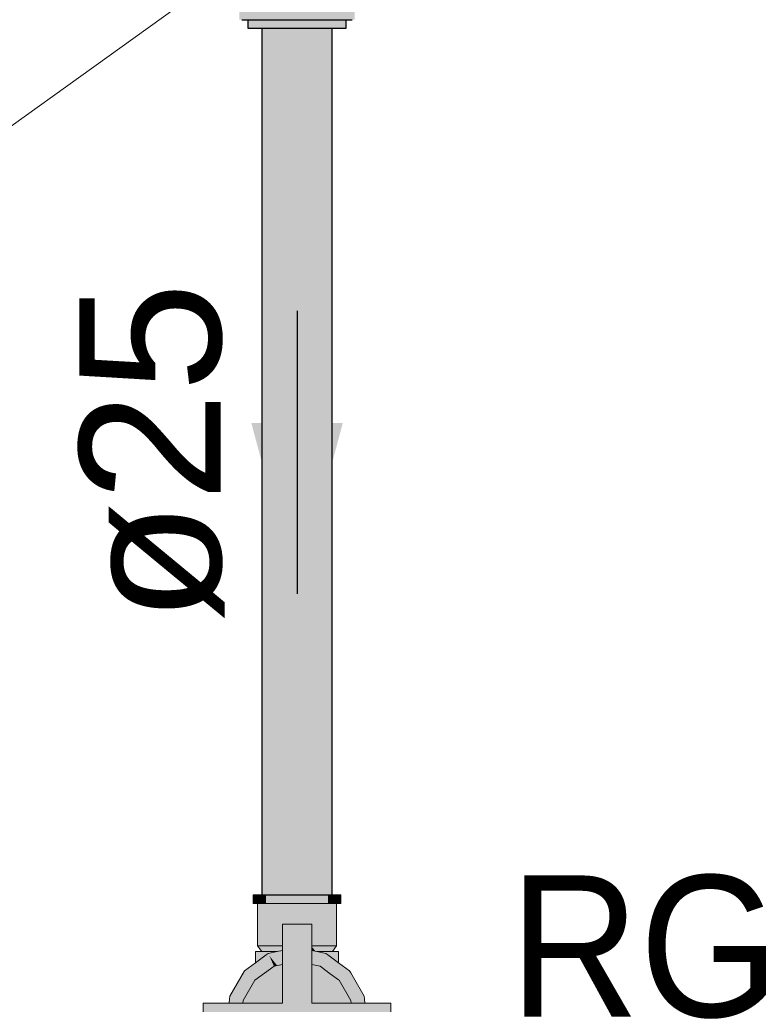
# Model space of a CAD drawing. Header units: millimetres. Extents: x -16331 to -10174, y -4135 to -3584.
# Tile 206 of 256: x -10301.87 to -10300.84, y -4012.39 to -4011. Entities that reach past the tile are written whole.
import ezdxf

# ---------------------------------------------------------------- set-up
doc = ezdxf.new("R2010")
doc.units = ezdxf.units.MM
for name, color, linetype in [('AF-Colunas', 4, 'Continuous'), ('AF-Condutos', 4, 'Continuous'), ('AF-Sentido conduto', 7, 'Continuous'), ('AF-Textos conduto', 7, 'Continuous'), ('Textos', 7, 'Continuous')]:
    doc.layers.add(name, color=color, linetype=linetype)
doc.layers.add('AF-Indicação coluna', color=5, linetype='Continuous', lineweight=13)
doc.layers.add('AF-Registro', color=253, linetype='Continuous', lineweight=18)
doc.styles.add('Arial', font='arial.ttf', dxfattribs={"height": 100})

msp = doc.modelspace()

# ---------------------------------------------------------------- hatches: boundary and pattern name
at = {"layer": 'AF-Colunas', "linetype": 'Continuous'}
for points in [[(-10301.3984, -4010.9981), (-10301.3949, -4010.9981), (-10301.3949, -4010.9861), (-10301.3984, -4010.9861), (-10301.4068, -4010.9861), (-10301.4155, -4010.9861), (-10301.4267, -4010.9861), (-10301.4267, -4010.991), (-10301.4267, -4010.9861), (-10301.4431, -4010.9861), (-10301.4764, -4010.9861), (-10301.5098, -4010.9861), (-10301.5262, -4010.9861), (-10301.5374, -4010.9861), (-10301.546, -4010.9861), (-10301.546, -4010.9922), (-10301.546, -4010.9861), (-10301.5544, -4010.9861), (-10301.558, -4010.9861), (-10301.558, -4010.9981), (-10301.5544, -4010.9981), (-10301.546, -4010.9981), (-10301.5374, -4010.9981), (-10301.5262, -4010.9932), (-10301.5374, -4010.9981), (-10301.5262, -4010.9981), (-10301.5098, -4010.9981), (-10301.4764, -4010.9981), (-10301.4431, -4010.9981), (-10301.4267, -4010.9981), (-10301.4155, -4010.9981), (-10301.4068, -4010.992), (-10301.4155, -4010.9981), (-10301.4068, -4010.9981)], [(-10301.546, -4011.0101), (-10301.543, -4011.0101), (-10301.5284, -4011.0101), (-10301.5284, -4010.9981), (-10301.534, -4010.9981), (-10301.5413, -4010.9981), (-10301.543, -4010.9981), (-10301.5442, -4010.9981), (-10301.5457, -4010.9981), (-10301.546, -4010.9981)], [(-10301.5284, -4011.0101), (-10301.5262, -4011.0101), (-10301.5049, -4011.0101), (-10301.5015, -4010.9981), (-10301.5049, -4010.9981), (-10301.513, -4010.9981), (-10301.5236, -4010.9981), (-10301.5245, -4010.9981), (-10301.5256, -4010.9981), (-10301.5262, -4010.9981), (-10301.5264, -4010.9981), (-10301.5262, -4011.0004), (-10301.5264, -4010.9981), (-10301.5282, -4010.9981), (-10301.5284, -4010.9981)], [(-10301.5015, -4010.9981), (-10301.5049, -4011.0101), (-10301.4764, -4011.0101), (-10301.473, -4010.9981), (-10301.4764, -4010.9981)], [(-10301.4244, -4011.0101), (-10301.4227, -4010.9981), (-10301.4244, -4010.9981), (-10301.4264, -4010.9981), (-10301.4267, -4010.9981), (-10301.4451, -4010.9981), (-10301.4454, -4010.9981), (-10301.448, -4010.9981), (-10301.473, -4010.9981), (-10301.4764, -4011.0101), (-10301.448, -4011.0101), (-10301.4267, -4011.0101)], [(-10301.4068, -4010.9981), (-10301.4095, -4010.9981), (-10301.4099, -4010.9981), (-10301.4227, -4010.9981), (-10301.4244, -4011.0101), (-10301.4099, -4011.0101), (-10301.4068, -4011.0101)]]:
    msp.add_hatch(color=140, dxfattribs=at).paths.add_polyline_path(points)
at = {"layer": 'AF-Condutos', "linetype": 'Continuous'}
for points in [[(-10301.5262, -4012.2361), (-10301.524, -4012.2361), (-10301.5241, -4011.0101), (-10301.5243, -4011.0101), (-10301.5262, -4011.0101)], [(-10301.524, -4012.2361), (-10301.5136, -4012.2361), (-10301.5143, -4011.0101), (-10301.515, -4011.0101), (-10301.524, -4011.0101), (-10301.5241, -4011.0101)], [(-10301.5136, -4012.2361), (-10301.4991, -4011.0101), (-10301.5136, -4011.0101), (-10301.5143, -4011.0101)], [(-10301.4991, -4011.0101), (-10301.5136, -4012.2361), (-10301.4968, -4012.2361), (-10301.4793, -4011.0101), (-10301.4968, -4011.0101), (-10301.4979, -4011.0101)], [(-10301.4404, -4011.0101), (-10301.4416, -4011.0101), (-10301.4561, -4011.0101), (-10301.4574, -4011.0101), (-10301.4589, -4011.0101), (-10301.4764, -4011.0101), (-10301.4777, -4011.0101), (-10301.4793, -4011.0101), (-10301.4968, -4012.2361), (-10301.4764, -4012.2361), (-10301.4561, -4012.2361), (-10301.4393, -4012.2361)], [(-10301.4268, -4011.0101), (-10301.427, -4011.0101), (-10301.4289, -4011.0101), (-10301.4295, -4011.0101), (-10301.4303, -4011.0101), (-10301.4393, -4011.0101), (-10301.4404, -4011.0101), (-10301.4393, -4012.2361), (-10301.4289, -4012.2361), (-10301.4267, -4012.2361)], [(-10301.4267, -4012.2361), (-10301.4267, -4011.0101), (-10301.4268, -4011.0101)]]:
    msp.add_hatch(color=151, dxfattribs=at).paths.add_polyline_path(points)
at = {"layer": 'AF-Registro', "linetype": 'Continuous'}
for points in [[(-10301.5384, -4012.2484), (-10301.5363, -4012.2484), (-10301.5301, -4012.2361), (-10301.5363, -4012.2361), (-10301.5384, -4012.2361)], [(-10301.5331, -4012.2421), (-10301.5363, -4012.2484), (-10301.5324, -4012.2484), (-10301.5301, -4012.2484), (-10301.5203, -4012.2484), (-10301.5203, -4012.2421), (-10301.5251, -4012.2421), (-10301.5301, -4012.2421), (-10301.5312, -4012.2421), (-10301.5324, -4012.2421), (-10301.5312, -4012.2421), (-10301.5301, -4012.2421), (-10301.5251, -4012.2421), (-10301.5203, -4012.2421), (-10301.5203, -4012.2361), (-10301.5301, -4012.2361), (-10301.5324, -4012.2407)], [(-10301.4326, -4012.2361), (-10301.4454, -4012.2361), (-10301.4527, -4012.2421), (-10301.4454, -4012.2421), (-10301.4527, -4012.2421), (-10301.4454, -4012.2361), (-10301.4604, -4012.2361), (-10301.4764, -4012.2361), (-10301.4604, -4012.2421), (-10301.4764, -4012.2361), (-10301.4925, -4012.2361), (-10301.5074, -4012.2361), (-10301.5203, -4012.2361), (-10301.5203, -4012.2421), (-10301.5203, -4012.2484), (-10301.5137, -4012.2421), (-10301.5074, -4012.2421), (-10301.4998, -4012.2421), (-10301.4925, -4012.2421), (-10301.4843, -4012.2421), (-10301.4764, -4012.2421), (-10301.4686, -4012.2421), (-10301.4764, -4012.2421), (-10301.4843, -4012.2421), (-10301.4925, -4012.2421), (-10301.4998, -4012.2421), (-10301.5074, -4012.2421), (-10301.5137, -4012.2421), (-10301.5203, -4012.2484), (-10301.5074, -4012.2484), (-10301.4925, -4012.2484), (-10301.4764, -4012.2484), (-10301.4604, -4012.2484), (-10301.4454, -4012.2484), (-10301.4389, -4012.2421), (-10301.4454, -4012.2484), (-10301.4326, -4012.2484), (-10301.4326, -4012.2421)], [(-10301.4165, -4012.2361), (-10301.4204, -4012.2361), (-10301.4227, -4012.2361), (-10301.4326, -4012.2361), (-10301.4326, -4012.2421), (-10301.4326, -4012.2484), (-10301.4275, -4012.2421), (-10301.4227, -4012.2421), (-10301.4216, -4012.2421), (-10301.4204, -4012.2421), (-10301.4216, -4012.2421), (-10301.4204, -4012.2438), (-10301.4196, -4012.2421), (-10301.4204, -4012.2438), (-10301.4216, -4012.2421), (-10301.4227, -4012.2421), (-10301.4275, -4012.2421), (-10301.4326, -4012.2484), (-10301.4227, -4012.2484), (-10301.4204, -4012.2484), (-10301.4184, -4012.2421), (-10301.4204, -4012.2484), (-10301.4165, -4012.2484), (-10301.4165, -4012.2421)], [(-10301.4165, -4012.2484), (-10301.4144, -4012.2484), (-10301.4144, -4012.2361), (-10301.4165, -4012.2361)], [(-10301.5324, -4012.2484), (-10301.5324, -4012.3081), (-10301.5305, -4012.3081), (-10301.5249, -4012.3081), (-10301.53, -4012.2484), (-10301.5305, -4012.2484), (-10301.5322, -4012.2484)], [(-10301.5249, -4012.3081), (-10301.5249, -4012.2484), (-10301.53, -4012.2484)], [(-10301.5249, -4012.3081), (-10301.516, -4012.3081), (-10301.5044, -4012.3081), (-10301.4922, -4012.2484), (-10301.5044, -4012.2484), (-10301.5055, -4012.2484), (-10301.516, -4012.2484), (-10301.5169, -4012.2484), (-10301.5249, -4012.2484)], [(-10301.4972, -4012.2812), (-10301.4972, -4012.2773), (-10301.4916, -4012.2773), (-10301.4909, -4012.2773), (-10301.4842, -4012.2773), (-10301.4771, -4012.2773), (-10301.4764, -4012.2773), (-10301.4697, -4012.2773), (-10301.4626, -4012.2773), (-10301.4619, -4012.2773), (-10301.4587, -4012.2773), (-10301.4556, -4012.2484), (-10301.4619, -4012.2484), (-10301.4633, -4012.2484), (-10301.4764, -4012.2484), (-10301.4778, -4012.2484), (-10301.4909, -4012.2484), (-10301.4922, -4012.2484), (-10301.4972, -4012.2729), (-10301.4981, -4012.2773), (-10301.5044, -4012.3081), (-10301.4972, -4012.3081)], [(-10301.4556, -4012.2773), (-10301.4556, -4012.3081), (-10301.4497, -4012.2484), (-10301.4556, -4012.2484), (-10301.4619, -4012.3081)], [(-10301.4484, -4012.3081), (-10301.4484, -4012.2773), (-10301.4484, -4012.2484), (-10301.4497, -4012.2484), (-10301.4526, -4012.2773), (-10301.4491, -4012.2773), (-10301.4526, -4012.2773), (-10301.4556, -4012.3081)], [(-10301.4274, -4012.2484), (-10301.4279, -4012.2484), (-10301.436, -4012.2484), (-10301.4368, -4012.2484), (-10301.4473, -4012.2484), (-10301.4484, -4012.2484), (-10301.4484, -4012.3081), (-10301.4368, -4012.3081), (-10301.4279, -4012.3081), (-10301.4223, -4012.3081)], [(-10301.4204, -4012.3081), (-10301.4204, -4012.2484), (-10301.4222, -4012.2484), (-10301.4223, -4012.2484), (-10301.4274, -4012.2484), (-10301.4223, -4012.3081)], [(-10301.4972, -4012.3893), (-10301.4866, -4012.3323), (-10301.4842, -4012.319), (-10301.4836, -4012.3161), (-10301.4828, -4012.3115), (-10301.4821, -4012.3081), (-10301.479, -4012.2911), (-10301.4875, -4012.2972), (-10301.4897, -4012.2988), (-10301.4864, -4012.3081), (-10301.4851, -4012.312), (-10301.4892, -4012.3128), (-10301.4851, -4012.312), (-10301.4864, -4012.3081), (-10301.4897, -4012.2988), (-10301.4875, -4012.2972), (-10301.479, -4012.2911), (-10301.4764, -4012.2773), (-10301.4972, -4012.2773), (-10301.4972, -4012.3043), (-10301.4972, -4012.3081), (-10301.4972, -4012.3145), (-10301.4972, -4012.3161), (-10301.4972, -4012.3285), (-10301.4972, -4012.3345)], [(-10301.4556, -4012.3893), (-10301.4556, -4012.3476), (-10301.4556, -4012.3345), (-10301.4556, -4012.3285), (-10301.4556, -4012.3161), (-10301.4556, -4012.3145), (-10301.4556, -4012.3081), (-10301.4556, -4012.3043), (-10301.4607, -4012.3007), (-10301.466, -4012.2968), (-10301.4599, -4012.3081), (-10301.4566, -4012.3143), (-10301.4606, -4012.3135), (-10301.4566, -4012.3143), (-10301.4599, -4012.3081), (-10301.466, -4012.2968), (-10301.4607, -4012.3007), (-10301.4556, -4012.3043), (-10301.4556, -4012.2773), (-10301.4764, -4012.2773), (-10301.4739, -4012.2911), (-10301.4707, -4012.3081), (-10301.4701, -4012.3115), (-10301.4692, -4012.3161), (-10301.4676, -4012.3198), (-10301.4618, -4012.3332), (-10301.4622, -4012.3331), (-10301.4618, -4012.3332), (-10301.4676, -4012.3198), (-10301.4692, -4012.3161), (-10301.4687, -4012.319), (-10301.4662, -4012.3323), (-10301.467, -4012.3281), (-10301.4678, -4012.3283), (-10301.467, -4012.3281), (-10301.4687, -4012.319), (-10301.4692, -4012.3161), (-10301.4701, -4012.3115), (-10301.4705, -4012.3091), (-10301.4706, -4012.3089), (-10301.4756, -4012.3099), (-10301.4728, -4012.3107), (-10301.4729, -4012.3109), (-10301.4733, -4012.3111), (-10301.4751, -4012.3125), (-10301.4754, -4012.3127), (-10301.4751, -4012.3125), (-10301.4733, -4012.3111), (-10301.4729, -4012.3109), (-10301.4728, -4012.3107), (-10301.4756, -4012.3099), (-10301.4764, -4012.3101), (-10301.4783, -4012.3105), (-10301.4764, -4012.3101), (-10301.4756, -4012.3099), (-10301.4802, -4012.3093), (-10301.4756, -4012.3099), (-10301.4706, -4012.3089), (-10301.4707, -4012.3081), (-10301.4739, -4012.2911), (-10301.4745, -4012.2878), (-10301.4764, -4012.2892), (-10301.4775, -4012.29), (-10301.4764, -4012.2892), (-10301.4745, -4012.2878), (-10301.4764, -4012.2773), (-10301.4784, -4012.2878), (-10301.479, -4012.2911), (-10301.4821, -4012.3081), (-10301.4823, -4012.3089), (-10301.479, -4012.3107), (-10301.4763, -4012.3133), (-10301.479, -4012.3107), (-10301.4823, -4012.3089), (-10301.4799, -4012.3109), (-10301.4764, -4012.3134), (-10301.4758, -4012.3139), (-10301.4727, -4012.3161), (-10301.469, -4012.3285), (-10301.4727, -4012.3161), (-10301.4758, -4012.3139), (-10301.4764, -4012.3134), (-10301.4767, -4012.3136), (-10301.4779, -4012.3145), (-10301.4802, -4012.3161), (-10301.4779, -4012.3145), (-10301.4767, -4012.3136), (-10301.4764, -4012.3134), (-10301.4799, -4012.3109), (-10301.4823, -4012.3089), (-10301.4823, -4012.3091), (-10301.4828, -4012.3115), (-10301.4836, -4012.3161), (-10301.4825, -4012.3178), (-10301.4836, -4012.3161), (-10301.4842, -4012.319), (-10301.4761, -4012.3301), (-10301.475, -4012.3298), (-10301.4748, -4012.3298), (-10301.471, -4012.329), (-10301.4748, -4012.3298), (-10301.475, -4012.3298), (-10301.4761, -4012.3301), (-10301.476, -4012.3302), (-10301.4743, -4012.3306), (-10301.476, -4012.3302), (-10301.4761, -4012.3301), (-10301.4764, -4012.3301), (-10301.4761, -4012.3301), (-10301.4842, -4012.319), (-10301.4859, -4012.3281), (-10301.4821, -4012.3313), (-10301.4634, -4012.3476), (-10301.468, -4012.3319), (-10301.4634, -4012.3476)], [(-10301.5324, -4012.3081), (-10301.5264, -4012.3161), (-10301.5228, -4012.3161), (-10301.5191, -4012.3161), (-10301.5154, -4012.3161), (-10301.5118, -4012.3161), (-10301.5046, -4012.3161), (-10301.5031, -4012.3158), (-10301.5026, -4012.3157), (-10301.4972, -4012.3145), (-10301.4972, -4012.3093), (-10301.4972, -4012.3081), (-10301.5061, -4012.3081), (-10301.516, -4012.3081), (-10301.5211, -4012.3081), (-10301.5262, -4012.3081)], [(-10301.4245, -4012.3081), (-10301.4286, -4012.3081), (-10301.4327, -4012.3081), (-10301.4368, -4012.3081), (-10301.4467, -4012.3081), (-10301.4556, -4012.3081), (-10301.4556, -4012.3092), (-10301.4556, -4012.3093), (-10301.4503, -4012.3157), (-10301.4498, -4012.3158), (-10301.4482, -4012.3161), (-10301.4411, -4012.3161), (-10301.4374, -4012.3161), (-10301.4338, -4012.3161), (-10301.4292, -4012.3161), (-10301.4264, -4012.3161), (-10301.4204, -4012.3081)], [(-10301.4503, -4012.3157), (-10301.4556, -4012.3093), (-10301.4556, -4012.3145)], [(-10301.5483, -4012.3454), (-10301.5359, -4012.3566), (-10301.5352, -4012.3561), (-10301.5345, -4012.3555), (-10301.5276, -4012.341), (-10301.5183, -4012.3212), (-10301.5345, -4012.3555), (-10301.509, -4012.337), (-10301.5158, -4012.3218), (-10301.5044, -4012.3361), (-10301.504, -4012.336), (-10301.499, -4012.3349), (-10301.5146, -4012.322), (-10301.499, -4012.3349), (-10301.4972, -4012.3345), (-10301.4972, -4012.329), (-10301.4972, -4012.3279), (-10301.5021, -4012.3247), (-10301.4972, -4012.3279), (-10301.4972, -4012.3257), (-10301.4972, -4012.3244), (-10301.4972, -4012.3198), (-10301.4972, -4012.3161), (-10301.4972, -4012.3145), (-10301.5046, -4012.3161), (-10301.5171, -4012.3188), (-10301.52, -4012.3209), (-10301.5285, -4012.3412), (-10301.5349, -4012.3425), (-10301.5352, -4012.3426), (-10301.5481, -4012.3454), (-10301.5352, -4012.3426), (-10301.5349, -4012.3425), (-10301.5285, -4012.3412), (-10301.52, -4012.3209), (-10301.5352, -4012.3319), (-10301.5507, -4012.3432)], [(-10301.5352, -4012.3226), (-10301.5352, -4012.3319), (-10301.5171, -4012.3188), (-10301.5046, -4012.3161), (-10301.5135, -4012.3161), (-10301.5352, -4012.3161)], [(-10301.5158, -4012.3218), (-10301.509, -4012.337), (-10301.5044, -4012.3361)], [(-10301.4439, -4012.337), (-10301.4371, -4012.3218), (-10301.4358, -4012.3188), (-10301.4482, -4012.3161), (-10301.4556, -4012.3145), (-10301.4556, -4012.3161), (-10301.4556, -4012.3175), (-10301.4556, -4012.3191), (-10301.4556, -4012.3257), (-10301.4556, -4012.3295), (-10301.4556, -4012.3322), (-10301.4556, -4012.3345)], [(-10301.4176, -4012.3176), (-10301.4176, -4012.3161), (-10301.4394, -4012.3161), (-10301.4482, -4012.3161), (-10301.4412, -4012.3176), (-10301.4358, -4012.3188), (-10301.4286, -4012.32), (-10301.4223, -4012.3186), (-10301.4286, -4012.32), (-10301.4358, -4012.3188), (-10301.4329, -4012.3209), (-10301.4294, -4012.3201), (-10301.4329, -4012.3209), (-10301.4263, -4012.3208), (-10301.4329, -4012.3209), (-10301.4302, -4012.3228), (-10301.4176, -4012.3319), (-10301.4176, -4012.3226)], [(-10301.4439, -4012.337), (-10301.4356, -4012.3431), (-10301.4371, -4012.3218)], [(-10301.4222, -4012.3476), (-10301.4261, -4012.3408), (-10301.4266, -4012.34), (-10301.4268, -4012.3407), (-10301.4266, -4012.34), (-10301.4358, -4012.3188), (-10301.4371, -4012.3218), (-10301.4359, -4012.3387), (-10301.4279, -4012.3404), (-10301.4359, -4012.3387), (-10301.4356, -4012.3431), (-10301.4294, -4012.3476), (-10301.425, -4012.3508)], [(-10301.4176, -4012.3572), (-10301.417, -4012.3566), (-10301.407, -4012.3476), (-10301.4045, -4012.3454), (-10301.4104, -4012.3442), (-10301.4045, -4012.3454), (-10301.4021, -4012.3432), (-10301.4176, -4012.3319), (-10301.4176, -4012.3369), (-10301.4176, -4012.3426), (-10301.4176, -4012.3369), (-10301.4176, -4012.3319), (-10301.4329, -4012.3209), (-10301.4335, -4012.321), (-10301.4329, -4012.3209), (-10301.4358, -4012.3188), (-10301.4347, -4012.3212), (-10301.4266, -4012.34), (-10301.4199, -4012.3421), (-10301.4176, -4012.3476), (-10301.4199, -4012.3421), (-10301.4266, -4012.34), (-10301.4261, -4012.3408), (-10301.4222, -4012.3476), (-10301.425, -4012.3508), (-10301.4224, -4012.3526), (-10301.4183, -4012.3556), (-10301.4205, -4012.3506), (-10301.4183, -4012.3556), (-10301.4176, -4012.3561), (-10301.4176, -4012.3554)], [(-10301.4671, -4012.5121), (-10301.47, -4012.5041), (-10301.4725, -4012.4975), (-10301.4755, -4012.4962), (-10301.4725, -4012.4975), (-10301.4847, -4012.4646), (-10301.4736, -4012.4945), (-10301.4654, -4012.4909), (-10301.4736, -4012.4945), (-10301.4556, -4012.5041), (-10301.4636, -4012.4901), (-10301.4556, -4012.5041), (-10301.4556, -4012.4865), (-10301.4781, -4012.4646), (-10301.4556, -4012.4865), (-10301.4556, -4012.4646), (-10301.4556, -4012.4309), (-10301.4009, -4012.4309), (-10301.3976, -4012.4208), (-10301.4009, -4012.4309), (-10301.3899, -4012.4309), (-10301.3803, -4012.4309), (-10301.3776, -4012.4173), (-10301.3803, -4012.4309), (-10301.3759, -4012.4309), (-10301.3635, -4012.4309), (-10301.3436, -4012.4309), (-10301.3436, -4012.4101), (-10301.3446, -4012.4099), (-10301.3616, -4012.4133), (-10301.3755, -4012.416), (-10301.3616, -4012.4134), (-10301.345, -4012.4104), (-10301.3761, -4012.4285), (-10301.377, -4012.4206), (-10301.3761, -4012.4285), (-10301.345, -4012.4104), (-10301.3755, -4012.416), (-10301.3616, -4012.4133), (-10301.3446, -4012.4099), (-10301.3617, -4012.4132), (-10301.3446, -4012.4099), (-10301.3659, -4012.406), (-10301.3672, -4012.4057), (-10301.3719, -4012.4049), (-10301.375, -4012.4144), (-10301.3774, -4012.4161), (-10301.3821, -4012.4171), (-10301.3967, -4012.42), (-10301.382, -4012.4172), (-10301.3774, -4012.4164), (-10301.3764, -4012.4159), (-10301.3774, -4012.4164), (-10301.3765, -4012.4161), (-10301.3754, -4012.4157), (-10301.3766, -4012.4163), (-10301.3773, -4012.417), (-10301.3766, -4012.4163), (-10301.3754, -4012.4157), (-10301.3765, -4012.4161), (-10301.3774, -4012.4164), (-10301.3974, -4012.4201), (-10301.3973, -4012.4199), (-10301.3969, -4012.4185), (-10301.3948, -4012.412), (-10301.3975, -4012.4128), (-10301.3948, -4012.412), (-10301.3969, -4012.4185), (-10301.3973, -4012.4199), (-10301.3968, -4012.4195), (-10301.3973, -4012.4199), (-10301.3974, -4012.4201), (-10301.3967, -4012.42), (-10301.3967, -4012.4198), (-10301.3967, -4012.42), (-10301.3821, -4012.4171), (-10301.3821, -4012.417), (-10301.3852, -4012.4117), (-10301.3821, -4012.417), (-10301.3821, -4012.4171), (-10301.3774, -4012.4161), (-10301.375, -4012.4144), (-10301.3719, -4012.4049), (-10301.3788, -4012.4036), (-10301.3784, -4012.4069), (-10301.3852, -4012.4116), (-10301.3865, -4012.4094), (-10301.3873, -4012.4081), (-10301.3879, -4012.4069), (-10301.3938, -4012.4089), (-10301.3977, -4012.4103), (-10301.3983, -4012.4045), (-10301.3977, -4012.4103), (-10301.3938, -4012.4089), (-10301.3879, -4012.4069), (-10301.3873, -4012.4081), (-10301.3865, -4012.4094), (-10301.3852, -4012.4116), (-10301.3784, -4012.4069), (-10301.3788, -4012.4036), (-10301.3659, -4012.406), (-10301.3436, -4012.4101), (-10301.3436, -4012.4099), (-10301.3576, -4012.3998), (-10301.3618, -4012.3967), (-10301.3694, -4012.3998), (-10301.3618, -4012.3967), (-10301.3576, -4012.3998), (-10301.3436, -4012.4099), (-10301.3436, -4012.3893), (-10301.3719, -4012.3893), (-10301.3755, -4012.3893), (-10301.3803, -4012.3893), (-10301.3981, -4012.3893), (-10301.3937, -4012.3969), (-10301.3981, -4012.3893), (-10301.3999, -4012.3893), (-10301.4556, -4012.3893), (-10301.3988, -4012.3999), (-10301.3912, -4012.4013), (-10301.3913, -4012.4013), (-10301.3988, -4012.3999), (-10301.4556, -4012.3893), (-10301.4634, -4012.3476), (-10301.4821, -4012.3313), (-10301.4859, -4012.3281), (-10301.4866, -4012.3323), (-10301.4895, -4012.3476), (-10301.4972, -4012.3893), (-10301.5549, -4012.4086), (-10301.555, -4012.4093), (-10301.5549, -4012.4086), (-10301.4972, -4012.3893), (-10301.554, -4012.3999), (-10301.5541, -4012.4001), (-10301.554, -4012.3999), (-10301.5616, -4012.4013), (-10301.5619, -4012.4016), (-10301.5615, -4012.4016), (-10301.5685, -4012.4131), (-10301.5588, -4012.4099), (-10301.5586, -4012.4106), (-10301.5588, -4012.4099), (-10301.5685, -4012.4131), (-10301.5689, -4012.4138), (-10301.5691, -4012.4142), (-10301.5707, -4012.4169), (-10301.556, -4012.4185), (-10301.5707, -4012.4169), (-10301.5691, -4012.4142), (-10301.5689, -4012.4138), (-10301.5754, -4012.4164), (-10301.5709, -4012.4172), (-10301.5561, -4012.42), (-10301.5555, -4012.4201), (-10301.5754, -4012.4164), (-10301.5689, -4012.4138), (-10301.5685, -4012.4131), (-10301.5615, -4012.4016), (-10301.5619, -4012.4016), (-10301.5623, -4012.4024), (-10301.5619, -4012.4016), (-10301.5753, -4012.4154), (-10301.5619, -4012.4016), (-10301.5617, -4012.4013), (-10301.5741, -4012.404), (-10301.5617, -4012.4013), (-10301.554, -4012.3999), (-10301.4972, -4012.3893), (-10301.5529, -4012.3893), (-10301.5548, -4012.3893), (-10301.5726, -4012.3893), (-10301.5774, -4012.3893), (-10301.5797, -4012.3933), (-10301.5774, -4012.3893), (-10301.5809, -4012.3893), (-10301.6092, -4012.3893), (-10301.6092, -4012.4099), (-10301.6092, -4012.4101), (-10301.587, -4012.406), (-10301.5741, -4012.4036), (-10301.556, -4012.3914), (-10301.5741, -4012.4036), (-10301.581, -4012.4049), (-10301.5854, -4012.406), (-10301.5853, -4012.4061), (-10301.5809, -4012.4052), (-10301.5771, -4012.4152), (-10301.5766, -4012.4158), (-10301.5762, -4012.4163), (-10301.5755, -4012.417), (-10301.5762, -4012.4163), (-10301.5766, -4012.4158), (-10301.5771, -4012.4152), (-10301.5809, -4012.4052), (-10301.5853, -4012.4061), (-10301.5839, -4012.4077), (-10301.5779, -4012.4144), (-10301.5839, -4012.4077), (-10301.5853, -4012.4061), (-10301.5854, -4012.406), (-10301.5873, -4012.4065), (-10301.6078, -4012.4104), (-10301.5913, -4012.4134), (-10301.5774, -4012.416), (-10301.6078, -4012.4104), (-10301.5873, -4012.4065), (-10301.5854, -4012.406), (-10301.581, -4012.4049), (-10301.5856, -4012.4058), (-10301.5871, -4012.4061), (-10301.5856, -4012.4058), (-10301.581, -4012.4049), (-10301.5857, -4012.4057), (-10301.587, -4012.406), (-10301.6082, -4012.4099), (-10301.6092, -4012.4101), (-10301.6092, -4012.4309), (-10301.5893, -4012.4309), (-10301.5759, -4012.4206), (-10301.5718, -4012.4211), (-10301.5759, -4012.4206), (-10301.5893, -4012.4309), (-10301.577, -4012.4309), (-10301.5725, -4012.4309), (-10301.563, -4012.4309), (-10301.5544, -4012.4234), (-10301.563, -4012.4309), (-10301.5519, -4012.4309), (-10301.4972, -4012.4309), (-10301.4972, -4012.4646), (-10301.4972, -4012.4865), (-10301.4972, -4012.5041)], [(-10301.5525, -4012.3854), (-10301.5529, -4012.3893), (-10301.5404, -4012.3893), (-10301.4995, -4012.3893), (-10301.4972, -4012.3893), (-10301.4972, -4012.3818), (-10301.4972, -4012.3634), (-10301.509, -4012.337), (-10301.5359, -4012.3566)], [(-10301.5043, -4012.3476), (-10301.4972, -4012.3634), (-10301.4972, -4012.3476), (-10301.4972, -4012.3408), (-10301.4972, -4012.3345), (-10301.509, -4012.337)], [(-10301.4556, -4012.3893), (-10301.4537, -4012.3893), (-10301.4533, -4012.3893), (-10301.4176, -4012.3572), (-10301.417, -4012.3566), (-10301.4176, -4012.3564), (-10301.417, -4012.3566), (-10301.4176, -4012.3561), (-10301.4294, -4012.3476), (-10301.4439, -4012.337), (-10301.4556, -4012.3345), (-10301.4556, -4012.3432), (-10301.4556, -4012.3476), (-10301.4556, -4012.3634), (-10301.4486, -4012.3476), (-10301.4556, -4012.3634)], [(-10301.5525, -4012.3854), (-10301.5124, -4012.3893), (-10301.4995, -4012.3893), (-10301.5359, -4012.3566), (-10301.5506, -4012.3673), (-10301.5684, -4012.3802), (-10301.5506, -4012.3673), (-10301.5359, -4012.3566), (-10301.5483, -4012.3454), (-10301.5507, -4012.3432), (-10301.5715, -4012.3792), (-10301.5719, -4012.3828), (-10301.5726, -4012.3893), (-10301.5551, -4012.3893), (-10301.5529, -4012.3893)], [(-10301.3999, -4012.3893), (-10301.3874, -4012.3893), (-10301.3853, -4012.3893), (-10301.3819, -4012.3893), (-10301.3811, -4012.3893), (-10301.3805, -4012.3893), (-10301.3803, -4012.3893), (-10301.3812, -4012.3826), (-10301.3823, -4012.3818), (-10301.3812, -4012.3826), (-10301.3803, -4012.3893), (-10301.381, -4012.3828), (-10301.3813, -4012.3792), (-10301.4003, -4012.3463), (-10301.4021, -4012.3432), (-10301.4007, -4012.3462), (-10301.4021, -4012.3432), (-10301.4045, -4012.3454), (-10301.417, -4012.3566), (-10301.4003, -4012.3854), (-10301.402, -4012.3459), (-10301.4011, -4012.3681), (-10301.4003, -4012.3854), (-10301.3844, -4012.3802), (-10301.4003, -4012.3854)], [(-10301.4003, -4012.3854), (-10301.417, -4012.3566), (-10301.4533, -4012.3893), (-10301.4124, -4012.3893), (-10301.3999, -4012.3893)]]:
    msp.add_hatch(color=254, dxfattribs=at).paths.add_polyline_path(points)
at = {"layer": 'AF-Sentido conduto', "linetype": 'Continuous'}
msp.add_hatch(color=140, dxfattribs=at).paths.add_polyline_path([(-10301.4764, -4011.81), (-10301.4117, -4011.5685), (-10301.5411, -4011.5685)])

# ---------------------------------------------------------------- linework, layer by layer
at = {"layer": 'AF-Colunas'}
for p, q in [((-10301.5544, -4010.9981), (-10301.546, -4010.9981)), ((-10301.546, -4010.9981), (-10301.5374, -4010.9981)), ((-10301.546, -4010.9981), (-10301.546, -4011.0101)), ((-10301.5374, -4010.9981), (-10301.5262, -4010.9981)), ((-10301.5262, -4010.9981), (-10301.5098, -4010.9981)), ((-10301.5098, -4010.9981), (-10301.4764, -4010.9981)), ((-10301.4764, -4010.9981), (-10301.4431, -4010.9981)), ((-10301.4431, -4010.9981), (-10301.4267, -4010.9981)), ((-10301.4267, -4010.9981), (-10301.4155, -4010.9981)), ((-10301.4155, -4010.9981), (-10301.4068, -4010.9981)), ((-10301.4068, -4010.9981), (-10301.3984, -4010.9981)), ((-10301.4068, -4011.0101), (-10301.4068, -4010.9981)), ((-10301.546, -4011.0101), (-10301.543, -4011.0101)), ((-10301.543, -4011.0101), (-10301.5284, -4011.0101)), ((-10301.5284, -4011.0101), (-10301.5262, -4011.0101)), ((-10301.5262, -4011.0101), (-10301.5049, -4011.0101)), ((-10301.5049, -4011.0101), (-10301.4764, -4011.0101)), ((-10301.4764, -4011.0101), (-10301.448, -4011.0101)), ((-10301.448, -4011.0101), (-10301.4267, -4011.0101)), ((-10301.4267, -4011.0101), (-10301.4244, -4011.0101)), ((-10301.4244, -4011.0101), (-10301.4099, -4011.0101)), ((-10301.4099, -4011.0101), (-10301.4068, -4011.0101))]:
    msp.add_line(p, q, dxfattribs=at)
at = {"layer": 'AF-Condutos'}
for p, q in [((-10301.5262, -4011.0101), (-10301.5262, -4012.2361)), ((-10301.4267, -4012.2361), (-10301.4267, -4011.0101)), ((-10301.5262, -4012.2361), (-10301.524, -4012.2361)), ((-10301.524, -4012.2361), (-10301.5136, -4012.2361)), ((-10301.5136, -4012.2361), (-10301.4968, -4012.2361)), ((-10301.4968, -4012.2361), (-10301.4764, -4012.2361)), ((-10301.4764, -4012.2361), (-10301.4561, -4012.2361)), ((-10301.4561, -4012.2361), (-10301.4393, -4012.2361)), ((-10301.4393, -4012.2361), (-10301.4289, -4012.2361)), ((-10301.4289, -4012.2361), (-10301.4267, -4012.2361))]:
    msp.add_line(p, q, dxfattribs=at)
at = {"layer": 'AF-Indicação coluna'}
msp.add_line((-10301.5344, -4010.8998), (-10302.0615, -4011.2785), dxfattribs=at)
at = {"layer": 'AF-Registro'}
for p, q in [((-10301.5384, -4012.2361), (-10301.5384, -4012.2484)), ((-10301.5363, -4012.2361), (-10301.5384, -4012.2361)), ((-10301.5301, -4012.2361), (-10301.5363, -4012.2361)), ((-10301.5203, -4012.2361), (-10301.5301, -4012.2361)), ((-10301.5074, -4012.2361), (-10301.5203, -4012.2361)), ((-10301.4925, -4012.2361), (-10301.5074, -4012.2361)), ((-10301.4764, -4012.2361), (-10301.4925, -4012.2361)), ((-10301.4604, -4012.2361), (-10301.4764, -4012.2361)), ((-10301.4454, -4012.2361), (-10301.4604, -4012.2361)), ((-10301.4326, -4012.2361), (-10301.4454, -4012.2361)), ((-10301.4227, -4012.2361), (-10301.4326, -4012.2361)), ((-10301.4204, -4012.2361), (-10301.4227, -4012.2361)), ((-10301.4165, -4012.2361), (-10301.4204, -4012.2361)), ((-10301.4144, -4012.2361), (-10301.4165, -4012.2361)), ((-10301.4144, -4012.2484), (-10301.4144, -4012.2361)), ((-10301.5384, -4012.2484), (-10301.5363, -4012.2484)), ((-10301.5363, -4012.2484), (-10301.5324, -4012.2484)), ((-10301.5324, -4012.2484), (-10301.5301, -4012.2484)), ((-10301.5324, -4012.2484), (-10301.5324, -4012.3081)), ((-10301.5301, -4012.2484), (-10301.5203, -4012.2484)), ((-10301.5203, -4012.2484), (-10301.5074, -4012.2484)), ((-10301.5074, -4012.2484), (-10301.4925, -4012.2484)), ((-10301.4925, -4012.2484), (-10301.4764, -4012.2484)), ((-10301.4764, -4012.2484), (-10301.4604, -4012.2484)), ((-10301.4604, -4012.2484), (-10301.4454, -4012.2484)), ((-10301.4454, -4012.2484), (-10301.4326, -4012.2484)), ((-10301.4326, -4012.2484), (-10301.4227, -4012.2484)), ((-10301.4227, -4012.2484), (-10301.4204, -4012.2484)), ((-10301.4204, -4012.2484), (-10301.4165, -4012.2484)), ((-10301.4204, -4012.3081), (-10301.4204, -4012.2484)), ((-10301.4165, -4012.2484), (-10301.4144, -4012.2484)), ((-10301.4764, -4012.2773), (-10301.4972, -4012.2773)), ((-10301.4972, -4012.2773), (-10301.4972, -4012.3043)), ((-10301.4556, -4012.2773), (-10301.4764, -4012.2773)), ((-10301.4556, -4012.3043), (-10301.4556, -4012.2773)), ((-10301.5324, -4012.3081), (-10301.5305, -4012.3081)), ((-10301.5262, -4012.3081), (-10301.5324, -4012.3081)), ((-10301.5324, -4012.3081), (-10301.5264, -4012.3161)), ((-10301.5305, -4012.3081), (-10301.5249, -4012.3081)), ((-10301.5211, -4012.3081), (-10301.5262, -4012.3081)), ((-10301.5249, -4012.3081), (-10301.516, -4012.3081)), ((-10301.516, -4012.3081), (-10301.5211, -4012.3081)), ((-10301.516, -4012.3081), (-10301.5044, -4012.3081)), ((-10301.5061, -4012.3081), (-10301.516, -4012.3081)), ((-10301.4972, -4012.3081), (-10301.5061, -4012.3081)), ((-10301.5044, -4012.3081), (-10301.4972, -4012.3081)), ((-10301.4972, -4012.3043), (-10301.4972, -4012.3081)), ((-10301.4972, -4012.3081), (-10301.4972, -4012.3145)), ((-10301.4556, -4012.3081), (-10301.4556, -4012.3043)), ((-10301.4556, -4012.3145), (-10301.4556, -4012.3081)), ((-10301.4556, -4012.3081), (-10301.4484, -4012.3081)), ((-10301.4467, -4012.3081), (-10301.4556, -4012.3081)), ((-10301.4484, -4012.3081), (-10301.4368, -4012.3081)), ((-10301.4368, -4012.3081), (-10301.4467, -4012.3081)), ((-10301.4368, -4012.3081), (-10301.4279, -4012.3081)), ((-10301.4327, -4012.3081), (-10301.4368, -4012.3081)), ((-10301.4286, -4012.3081), (-10301.4327, -4012.3081)), ((-10301.4245, -4012.3081), (-10301.4286, -4012.3081)), ((-10301.4279, -4012.3081), (-10301.4223, -4012.3081)), ((-10301.4264, -4012.3161), (-10301.4204, -4012.3081)), ((-10301.4204, -4012.3081), (-10301.4245, -4012.3081)), ((-10301.4223, -4012.3081), (-10301.4204, -4012.3081)), ((-10301.5135, -4012.3161), (-10301.5352, -4012.3161)), ((-10301.5352, -4012.3161), (-10301.5352, -4012.3226)), ((-10301.52, -4012.3209), (-10301.5352, -4012.3319)), ((-10301.5352, -4012.3226), (-10301.5352, -4012.3319)), ((-10301.5264, -4012.3161), (-10301.5228, -4012.3161)), ((-10301.5228, -4012.3161), (-10301.5191, -4012.3161)), ((-10301.5171, -4012.3188), (-10301.52, -4012.3209)), ((-10301.5191, -4012.3161), (-10301.5154, -4012.3161)), ((-10301.5046, -4012.3161), (-10301.5171, -4012.3188)), ((-10301.5154, -4012.3161), (-10301.5118, -4012.3161)), ((-10301.5046, -4012.3161), (-10301.5135, -4012.3161)), ((-10301.5118, -4012.3161), (-10301.5046, -4012.3161)), ((-10301.4972, -4012.3145), (-10301.5046, -4012.3161)), ((-10301.4972, -4012.3145), (-10301.4972, -4012.3161)), ((-10301.4972, -4012.3161), (-10301.4972, -4012.3285)), ((-10301.4556, -4012.3161), (-10301.4556, -4012.3145)), ((-10301.4482, -4012.3161), (-10301.4556, -4012.3145)), ((-10301.4556, -4012.3285), (-10301.4556, -4012.3161)), ((-10301.4358, -4012.3188), (-10301.4482, -4012.3161)), ((-10301.4394, -4012.3161), (-10301.4482, -4012.3161)), ((-10301.4482, -4012.3161), (-10301.4411, -4012.3161)), ((-10301.4411, -4012.3161), (-10301.4374, -4012.3161)), ((-10301.4176, -4012.3161), (-10301.4394, -4012.3161)), ((-10301.4374, -4012.3161), (-10301.4338, -4012.3161)), ((-10301.4329, -4012.3209), (-10301.4358, -4012.3188)), ((-10301.4338, -4012.3161), (-10301.4292, -4012.3161)), ((-10301.4176, -4012.3319), (-10301.4329, -4012.3209)), ((-10301.4292, -4012.3161), (-10301.4264, -4012.3161)), ((-10301.4176, -4012.3176), (-10301.4176, -4012.3161)), ((-10301.4176, -4012.3226), (-10301.4176, -4012.3176)), ((-10301.4176, -4012.3319), (-10301.4176, -4012.3226)), ((-10301.5352, -4012.3319), (-10301.5507, -4012.3432)), ((-10301.509, -4012.337), (-10301.5359, -4012.3566)), ((-10301.4972, -4012.3345), (-10301.509, -4012.337)), ((-10301.4972, -4012.3285), (-10301.4972, -4012.3345)), ((-10301.4972, -4012.3345), (-10301.4972, -4012.3893)), ((-10301.4556, -4012.3345), (-10301.4556, -4012.3285)), ((-10301.4556, -4012.3476), (-10301.4556, -4012.3345)), ((-10301.4439, -4012.337), (-10301.4556, -4012.3345)), ((-10301.4294, -4012.3476), (-10301.4439, -4012.337)), ((-10301.4021, -4012.3432), (-10301.4176, -4012.3319)), ((-10301.5507, -4012.3432), (-10301.5715, -4012.3792)), ((-10301.4556, -4012.3893), (-10301.4556, -4012.3476)), ((-10301.4176, -4012.3561), (-10301.4294, -4012.3476)), ((-10301.4003, -4012.3463), (-10301.4021, -4012.3432)), ((-10301.3813, -4012.3792), (-10301.4003, -4012.3463)), ((-10301.5359, -4012.3566), (-10301.5525, -4012.3854)), ((-10301.417, -4012.3566), (-10301.4176, -4012.3561)), ((-10301.4003, -4012.3854), (-10301.417, -4012.3566)), ((-10301.5719, -4012.3828), (-10301.5726, -4012.3893)), ((-10301.5715, -4012.3792), (-10301.5719, -4012.3828)), ((-10301.381, -4012.3828), (-10301.3813, -4012.3792)), ((-10301.3803, -4012.3893), (-10301.381, -4012.3828)), ((-10301.5809, -4012.3893), (-10301.6092, -4012.3893)), ((-10301.6092, -4012.3893), (-10301.6092, -4012.4099)), ((-10301.5774, -4012.3893), (-10301.5809, -4012.3893)), ((-10301.5726, -4012.3893), (-10301.5774, -4012.3893)), ((-10301.5548, -4012.3893), (-10301.5726, -4012.3893)), ((-10301.5529, -4012.3893), (-10301.5548, -4012.3893)), ((-10301.5525, -4012.3854), (-10301.5529, -4012.3893)), ((-10301.4972, -4012.3893), (-10301.5529, -4012.3893)), ((-10301.3999, -4012.3893), (-10301.4556, -4012.3893)), ((-10301.3999, -4012.3893), (-10301.4003, -4012.3854)), ((-10301.3981, -4012.3893), (-10301.3999, -4012.3893)), ((-10301.3803, -4012.3893), (-10301.3981, -4012.3893)), ((-10301.3755, -4012.3893), (-10301.3803, -4012.3893)), ((-10301.3719, -4012.3893), (-10301.3755, -4012.3893)), ((-10301.3436, -4012.3893), (-10301.3719, -4012.3893)), ((-10301.3436, -4012.4099), (-10301.3436, -4012.3893))]:
    msp.add_line(p, q, dxfattribs=at)
at = {"layer": 'AF-Sentido conduto'}
msp.add_lwpolyline([(-10301.4764, -4011.41), (-10301.4764, -4011.81)], dxfattribs=at)

# ---------------------------------------------------------------- texts
at = {"layer": 'AF-Textos conduto', "insert": (-10301.5789, -4011.61), "char_height": 0.2, "width": 0.962805, "attachment_point": 8, "rotation": 90.0002, "line_spacing_factor": 0.6, "style": 'Arial'}
msp.add_mtext('ø25', dxfattribs=at)
at = {"layer": 'Textos', "insert": (-10301.1777, -4012.4113), "char_height": 0.2, "width": 0.838415, "attachment_point": 7, "line_spacing_factor": 0.6, "style": 'Arial'}
msp.add_mtext('RG', dxfattribs=at)

doc.saveas('drawing.dxf')
